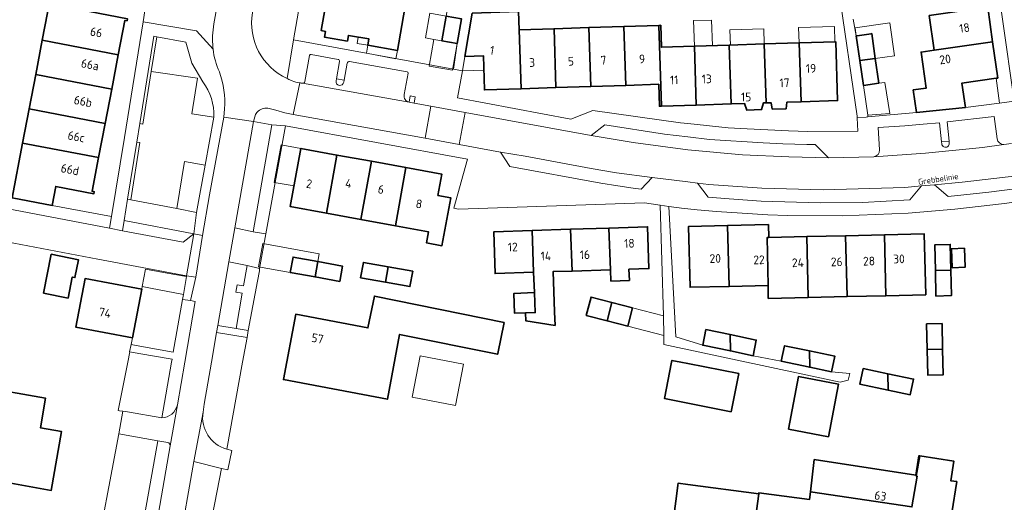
# Model space of a CAD drawing. Header units: metres. Extents: x 149984 to 156489, y 469398 to 478068.
# Tile 187 of 256: x 153897 to 154049, y 471478 to 471553. Entities that reach past the tile are written whole.
import ezdxf
from ezdxf.enums import TextEntityAlignment as Align

# ---------------------------------------------------------------- set-up
doc = ezdxf.new("R2010")
doc.units = ezdxf.units.M
doc.header["$LTSCALE"] = 0.75
for name, color, linetype, lineweight in [('B-WE-GR-BEPLANTING_CULTUUR_HEESTERS-GV', 252, 'Continuous', 18), ('B-WE-GR-GROENVOORZIENING-GV', 252, 'Continuous', 18), ('B-WE-GR-STRUIK-GV', 252, 'Continuous', 13), ('B-WE-OG-BEBOUWING-GV', 6, 'Continuous', 35), ('B-WE-OG-BEBOUWING-T18', 1, 'Continuous', 18), ('B-WE-OG-BEBOUWING_LUIFEL-GV', 6, 'Continuous', 18), ('B-WE-OG-BEBOUWING_OVERBOUWING-GV', 6, 'Continuous', 18), ('B-WE-OG-TERREIN_BEGROEID-GV', 252, 'Continuous', 18), ('B-WE-OG-TERREIN_ERF-GV', 252, 'Continuous', 18), ('B-WE-OG-TOPOGRAFIE-T18', 7, 'Continuous', 18), ('B-WE-VH-OPENVERHARDING_BETONSTRAATSTEEN-GV', 252, 'Continuous', 18), ('B-WE-VH-OPENVERHARDING_STRAATBAKSTEEN-GV', 252, 'Continuous', 18), ('B-WE-VH-OPENVERHARDING_TEGEL-GV', 252, 'Continuous', 18)]:
    doc.layers.add(name, color=color, linetype=linetype, lineweight=lineweight)
doc.styles.add('NLCS-ISO-M500-T18', font='NLCS-ISO.ttf', dxfattribs={"height": 0.9})
doc.styles.add('NLCS-ISO-M750-T18', font='NLCS-ISO.ttf', dxfattribs={"height": 1.35})

msp = doc.modelspace()

# ---------------------------------------------------------------- linework, layer by layer
at = {"layer": 'B-WE-GR-BEPLANTING_CULTUUR_HEESTERS-GV', "flags": 128}
msp.add_lwpolyline([(153925.044, 471543.343), (153923.346, 471546.202), (153922.442, 471549.465), (153917.947, 471550.307), (153917.054, 471544.94), (153924.206, 471543.896), (153923.336, 471538.375), (153926.745, 471537.895)], dxfattribs=at)
at = {"layer": 'B-WE-GR-BEPLANTING_CULTUUR_HEESTERS-GV'}
msp.add_lwpolyline([(153926.745, 471537.895, 0.1741766), (153925.044, 471543.343)], format="xyb", dxfattribs=at)
at = {"layer": 'B-WE-GR-BEPLANTING_CULTUUR_HEESTERS-GV', "flags": 128}
for points in [[(153921.004, 471523.733), (153924.091, 471523.141), (153924.6, 471525.961), (153925.408, 471530.438), (153922.201, 471531.043)], [(153923.674, 471519.851), (153912.868, 471521.902), (153912.619, 471520.316), (153921.986, 471518.574)]]:
    msp.add_lwpolyline(points, close=True, dxfattribs=at)
at = {"layer": 'B-WE-GR-GROENVOORZIENING-GV', "flags": 128}
for points in [[(153946.876, 471543.608), (153945.68, 471543.798), (153945.624, 471543.498)], [(153946.814, 471543.278), (153946.876, 471543.608)], [(154040.355, 471534.167), (154039.183, 471534.064), (154039.212, 471533.778)], [(154040.382, 471533.889), (154040.355, 471534.167)]]:
    msp.add_lwpolyline(points, dxfattribs=at)
at = {"layer": 'B-WE-GR-GROENVOORZIENING-GV'}
for points in [[(153945.624, 471543.498, 0.9915739), (153946.814, 471543.278)], [(154039.212, 471533.778, 0.0990195), (154039.214, 471533.758)], [(154039.214, 471533.758, 1.0033889), (154040.384, 471533.868)], [(154040.384, 471533.868, 0.0990195), (154040.382, 471533.889)]]:
    msp.add_lwpolyline(points, format="xyb", dxfattribs=at)
at = {"layer": 'B-WE-GR-GROENVOORZIENING-GV', "flags": 128}
msp.add_lwpolyline([(153957.876, 471541.036), (153957.091, 471541.168), (153956.924, 471540.18), (153957.707, 471540.037)], close=True, dxfattribs=at)
at = {"layer": 'B-WE-GR-STRUIK-GV', "flags": 128}
for points in [[(153917.054, 471544.94), (153917.947, 471550.307), (153917.487, 471550.394), (153915.302, 471536.875), (153915.787, 471536.794)], [(153914.826, 471534.028), (153913.396, 471525.192), (153913.897, 471525.096), (153915.301, 471533.951)]]:
    msp.add_lwpolyline(points, close=True, dxfattribs=at)
at = {"layer": 'B-WE-OG-BEBOUWING-GV', "flags": 128}
for points in [[(153911.985, 471547.528), (153913.001, 471552.836), (153913.336, 471552.772), (153913.396, 471553.086), (153907.535, 471554.207), (153908.092, 471557.12), (153901.875, 471558.309), (153900.241, 471549.767)], [(153953.297, 471555.259), (153951.672, 471555.543), (153944.316, 471556.831), (153943.344, 471551.258), (153943.984, 471551.138), (153943.834, 471550.268), (153947.384, 471549.648), (153947.544, 471550.518), (153950.698, 471549.97), (153950.526, 471548.985), (153955.108, 471548.19), (153956.252, 471554.742)], [(154047.084, 471549.518), (154046.327, 471554.869), (154037.286, 471553.59), (154038.042, 471548.24)], [(153964.354, 471549.278), (153965.013, 471553.097), (153962.638, 471553.509), (153961.974, 471549.689), (153961.974, 471549.688)], [(153966.658, 471553.96), (153965.52, 471547.277), (153968.39, 471547.362), (153968.564, 471542.088), (153974.218, 471542.271), (153973.924, 471551.371), (153973.833, 471554.192)], [(153979.603, 471542.445), (153979.314, 471551.545), (153973.924, 471551.371), (153974.218, 471542.271)], [(153984.714, 471551.72), (153979.314, 471551.545), (153979.603, 471542.445), (153985.011, 471542.619)], [(153985.011, 471542.619), (153990.405, 471542.794), (153990.113, 471551.894), (153984.714, 471551.72)], [(153995.914, 471539.568), (153995.514, 471552.069), (153990.113, 471551.894), (153990.405, 471542.794), (153995.494, 471542.958), (153995.604, 471539.558)], [(153995.514, 471552.069), (153995.914, 471539.568), (154001.293, 471539.742), (154000.994, 471548.842), (153995.914, 471548.678), (153995.804, 471552.078)], [(153910.969, 471542.216), (153911.985, 471547.528), (153900.241, 471549.767), (153899.226, 471544.463)], [(154026.558, 471546.617), (154028.948, 471546.955), (154028.404, 471550.788), (154028.302, 471550.773), (154026.136, 471550.465), (154026.014, 471550.448)], [(154001.293, 471539.742), (154006.684, 471539.916), (154006.394, 471549.017), (154000.994, 471548.842)], [(154012.088, 471540.091), (154011.793, 471549.191), (154006.394, 471549.017), (154006.684, 471539.916), (154008.761, 471539.983), (154009.084, 471538.963), (154011.383, 471539.037), (154011.67, 471540.077)], [(154017.476, 471540.265), (154017.184, 471549.365), (154011.793, 471549.191), (154012.088, 471540.091), (154012.839, 471540.115), (154013.022, 471539.121), (154015.17, 471539.19), (154015.288, 471540.194)], [(154017.184, 471549.365), (154017.476, 471540.265), (154023.134, 471540.448), (154022.844, 471549.548)], [(154047.084, 471549.518), (154038.042, 471548.24), (154036.036, 471547.939), (154036.824, 471542.364), (154034.824, 471542.081), (154035.319, 471538.585), (154042.88, 471539.397), (154042.349, 471543.146), (154047.609, 471543.891), (154047.874, 471543.928)], [(154027.104, 471542.768), (154029.494, 471543.108), (154028.948, 471546.955), (154026.558, 471546.617)], [(153909.956, 471536.92), (153910.969, 471542.216), (153899.226, 471544.463), (153898.212, 471539.159)], [(153908.941, 471531.617), (153909.956, 471536.92), (153898.212, 471539.159), (153897.197, 471533.855)], [(153897.197, 471533.855), (153895.584, 471525.423), (153901.772, 471524.24), (153902.331, 471527.164), (153908.207, 471526.04), (153908.267, 471526.353), (153907.946, 471526.414), (153908.941, 471531.617)], [(153945.767, 471532.024), (153940.204, 471533.038), (153938.554, 471524.048), (153944.16, 471523.024)], [(153949.48, 471522.051), (153951.087, 471531.053), (153945.767, 471532.024), (153944.16, 471523.024)], [(153954.799, 471521.079), (153956.406, 471530.083), (153951.087, 471531.053), (153949.48, 471522.051)], [(153954.799, 471521.079), (153959.931, 471520.142), (153959.62, 471518.438), (153961.991, 471518.006), (153963.343, 471525.424), (153961.375, 471525.782), (153961.974, 471529.068), (153956.406, 471530.083)], [(153987.789, 471520.742), (153988.039, 471514.278), (153988.107, 471512.524), (153990.951, 471512.634), (153990.884, 471514.369), (153993.984, 471514.468), (153993.774, 471520.938)], [(154006.349, 471511.713), (154006.138, 471521.12), (154000.104, 471520.978), (154000.324, 471511.578)], [(154012.374, 471511.848), (154012.268, 471519.293), (154012.504, 471519.278), (154012.444, 471521.268), (154006.138, 471521.12), (154006.349, 471511.713)], [(153975.91, 471520.352), (153970.014, 471520.158), (153970.214, 471513.708), (153976.159, 471513.898)], [(153982.126, 471514.089), (153981.876, 471520.547), (153975.91, 471520.352), (153976.159, 471513.898), (153976.28, 471510.755), (153976.399, 471507.674), (153974.899, 471507.616), (153974.946, 471506.409), (153979.486, 471505.687), (153979.405, 471507.79), (153979.165, 471513.994)], [(153981.876, 471520.547), (153982.126, 471514.089), (153988.039, 471514.278), (153987.789, 471520.742)], [(154012.268, 471519.293), (154012.374, 471511.848), (154012.414, 471509.848), (154018.574, 471509.995), (154018.35, 471519.412), (154012.504, 471519.278)], [(154024.584, 471510.138), (154024.36, 471519.55), (154018.35, 471519.412), (154018.574, 471509.995)], [(154030.594, 471510.281), (154030.37, 471519.687), (154024.36, 471519.55), (154024.584, 471510.138)], [(154030.37, 471519.687), (154030.594, 471510.281), (154036.754, 471510.428), (154036.514, 471519.828)], [(154038.229, 471514.183), (154040.619, 471514.243), (154040.524, 471518.198), (154038.134, 471518.138)], [(153900.423, 471510.662), (153904.232, 471509.902), (153904.881, 471513.159), (153905.274, 471513.08), (153905.825, 471515.84), (153901.623, 471516.678)], [(154040.808, 471514.597), (154042.834, 471514.665), (154042.734, 471517.613), (154040.709, 471517.544)], [(153942.401, 471513.175), (153942.825, 471515.545), (153938.994, 471516.238), (153938.564, 471513.868)], [(153942.825, 471515.545), (153942.401, 471513.175), (153946.204, 471512.488), (153946.624, 471514.858)], [(153953.253, 471512.361), (153953.677, 471514.731), (153949.846, 471515.424), (153949.416, 471513.054)], [(153953.253, 471512.361), (153957.056, 471511.674), (153957.476, 471514.044), (153953.677, 471514.731)], [(154040.619, 471514.243), (154038.229, 471514.183), (154038.324, 471510.228), (154040.714, 471510.288)], [(153914.192, 471503.762), (153915.602, 471511.292), (153906.845, 471512.932), (153905.433, 471505.404)], [(153971.606, 471506.146), (153951.552, 471510.205), (153950.558, 471505.296), (153939.401, 471507.397), (153937.501, 471497.305), (153953.569, 471494.28), (153955.456, 471504.304), (153970.587, 471501.231), (153970.611, 471501.348)], [(153976.399, 471507.674), (153976.28, 471510.755), (153973.105, 471510.632), (153973.224, 471507.552), (153974.899, 471507.616)], [(153987.501, 471506.404), (153988.234, 471509.243), (153985.029, 471510.07), (153984.296, 471507.232)], [(153991.438, 471508.415), (153988.234, 471509.243), (153987.501, 471506.404), (153990.705, 471505.577)], [(154036.959, 471501.963), (154039.359, 471502.023), (154039.264, 471505.978), (154036.864, 471505.918)], [(154006.516, 471504.255), (154002.792, 471505.032), (154002.29, 471502.622), (154006.573, 471501.729)], [(154006.516, 471504.255), (154006.573, 471501.729), (154010.065, 471501), (154010.568, 471503.41)], [(154018.83, 471499.216), (154018.77, 471501.743), (154014.935, 471502.544), (154014.433, 471500.134)], [(154018.77, 471501.743), (154018.83, 471499.216), (154022.208, 471498.512), (154022.71, 471500.921)], [(154039.359, 471502.023), (154036.959, 471501.963), (154037.054, 471498.008), (154039.454, 471498.068)], [(154000, 471493.67), (154006.677, 471492.342), (154007.847, 471498.227), (154000, 471499.787), (153998.93, 471500), (153997.527, 471500.279), (153997.471, 471500), (153996.356, 471494.395)], [(154030.941, 471495.691), (154030.881, 471498.218), (154027.09, 471499.009), (154026.587, 471496.6)], [(154030.941, 471495.691), (154034.362, 471494.977), (154034.865, 471497.387), (154030.881, 471498.218)], [(154015.53, 471489.645), (154021.717, 471488.463), (154023.271, 471496.596), (154017.084, 471497.778)], [(153890.73, 471496.18), (153889.991, 471492), (153888.866, 471492.2), (153887.182, 471482.742), (153890.79, 471482.1), (153901.63, 471480.17), (153903.19, 471489.29), (153899.95, 471489.86), (153900.75, 471494.43)], [(154034.599, 471477.626), (154035.4, 471482.36), (154035.291, 471482.378), (154035.82, 471485.513), (154035.687, 471485.534), (154035.21, 471482.542), (154019.512, 471484.944), (154018.916, 471479.952)], [(153998.456, 471480.966), (153998.229, 471479.278), (153997.501, 471473.855), (153997.581, 471473.844), (154000, 471473.519), (154009.939, 471472.184), (154009.971, 471472.422), (154010.016, 471472.754), (154010.232, 471474.365), (154010.94, 471479.637), (154000, 471481.107), (153998.502, 471481.308)]]:
    msp.add_lwpolyline(points, close=True, dxfattribs=at)
msp.add_lwpolyline([(154040.792, 471476.708), (154041.548, 471481.528), (154040.62, 471481.676), (154041.096, 471484.672), (154035.82, 471485.513), (154035.291, 471482.378), (154035.4, 471482.36), (154034.599, 471477.626), (154018.916, 471479.952), (154018.772, 471478.751), (154010.962, 471479.801), (154010.94, 471479.637), (154010.232, 471474.365)], dxfattribs=at)
at = {"layer": 'B-WE-OG-BEBOUWING_LUIFEL-GV', "flags": 128}
for points in [[(153962.638, 471553.509), (153960.139, 471553.943), (153959.475, 471550.122), (153960.731, 471549.904), (153961.974, 471549.688), (153961.974, 471549.689)], [(154000.994, 471548.842), (154003.797, 471548.933), (154003.668, 471552.891), (154000.866, 471552.801)], [(154006.563, 471549.022), (154011.793, 471549.191), (154011.717, 471551.55), (154006.487, 471551.382)], [(154017.184, 471549.365), (154022.708, 471549.544), (154022.632, 471551.901), (154017.108, 471551.723)], [(154026.014, 471550.448), (154028.404, 471550.788), (154028.948, 471546.955), (154031.899, 471547.374), (154031.179, 471552.447), (154025.838, 471551.689)], [(153949.064, 471550.254), (153948.892, 471549.27), (153950.526, 471548.985), (153950.698, 471549.97)], [(153960.731, 471549.904), (153960.017, 471545.773), (153963.64, 471545.147), (153964.354, 471549.278), (153961.974, 471549.689), (153961.974, 471549.688)], [(153955.108, 471548.19), (153950.526, 471548.985), (153950.312, 471547.753), (153954.887, 471546.915)], [(153965.184, 471545.028), (153968.463, 471545.136), (153968.39, 471547.362), (153965.52, 471547.277)], [(154042.349, 471543.146), (154042.88, 471539.397), (154048.152, 471540.055), (154047.609, 471543.891)], [(154029.494, 471543.108), (154027.104, 471542.768), (154027.779, 471538.168), (154031.183, 471538.461), (154030.434, 471543.242)], [(153940.204, 471533.038), (153937.157, 471533.597), (153936.093, 471527.798), (153939.14, 471527.239)], [(153938.564, 471513.868), (153938.994, 471516.238), (153942.825, 471515.545), (153943.044, 471516.754), (153934.301, 471518.335), (153933.654, 471514.756)], [(153991.438, 471508.415), (153990.705, 471505.577), (153996.284, 471504.136), (153996.219, 471507.18)]]:
    msp.add_lwpolyline(points, close=True, dxfattribs=at)
at = {"layer": 'B-WE-OG-BEBOUWING_OVERBOUWING-GV', "flags": 128}
msp.add_lwpolyline([(153957.38, 471494.611), (153964.076, 471493.31), (153965.319, 471499.704), (153958.622, 471501.006)], close=True, dxfattribs=at)
at = {"layer": 'B-WE-OG-TERREIN_BEGROEID-GV', "flags": 128}
for points in [[(153913.897, 471525.096), (153921.004, 471523.733), (153922.201, 471531.043), (153925.408, 471530.438), (153926.745, 471537.895), (153923.336, 471538.375), (153924.206, 471543.896), (153917.054, 471544.94), (153915.787, 471536.794), (153915.302, 471536.875), (153914.826, 471534.028), (153915.301, 471533.951)], [(153937.834, 471536.518), (153935.683, 471536.695), (153932.806, 471520.163), (153934.757, 471519.844)], [(153933.814, 471514.467), (153931.897, 471514.937), (153931.337, 471511.802), (153930.359, 471511.973), (153930.168, 471510.817), (153931.139, 471510.675), (153930.202, 471505.206), (153932.057, 471504.898), (153933.504, 471512.548), (153933.787, 471514.12)], [(153915.602, 471511.292), (153914.192, 471503.762), (153913.985, 471502.725), (153915.286, 471502.486), (153920.459, 471501.534), (153921.895, 471509.71), (153922.065, 471510.472), (153916.979, 471511.428), (153915.673, 471511.674)], [(153918.688, 471491.404), (153920.202, 471500), (153920.282, 471500.452), (153915.142, 471501.337), (153913.755, 471501.576), (153913.445, 471500), (153911.977, 471492.536), (153912.195, 471492.501), (153912.698, 471492.416), (153913.382, 471492.3)], [(153914.885, 471466.916), (153914.59, 471468.182), (153918.088, 471487.859), (153912.046, 471488.919), (153908.123, 471467.901), (153914.851, 471466.72)]]:
    msp.add_lwpolyline(points, close=True, dxfattribs=at)
for points in [[(153927.158, 471504.576), (153926.363, 471500), (153925.237, 471493.524), (153925.079, 471492.266), (153925.077, 471492.254)], [(153928.733, 471486.565), (153931.17, 471500), (153931.879, 471503.814), (153927.158, 471504.576)], [(153924.613, 471468.444), (153926.925, 471476.438), (153926.527, 471476.422), (153927.954, 471483.588), (153923.654, 471484.627), (153921.315, 471471.476)]]:
    msp.add_lwpolyline(points, dxfattribs=at)
at = {"layer": 'B-WE-OG-TERREIN_BEGROEID-GV'}
msp.add_lwpolyline([(153925.077, 471492.254, 0.3814749), (153928.733, 471486.565)], format="xyb", dxfattribs=at)
at = {"layer": 'B-WE-OG-TERREIN_ERF-GV', "flags": 128}
for points in [[(153961.102, 471597.338), (153947.776, 471599.782), (153947.774, 471599.769), (153939.067, 471549.815), (153963.759, 471545.289), (153964.354, 471549.278), (153961.974, 471549.688), (153961.974, 471549.689), (153962.638, 471553.509), (153963.304, 471557.338), (153965.674, 471556.928), (153966.23, 471560.034), (153963.85, 471560.444), (153964.514, 471564.265), (153965.18, 471568.094), (153967.55, 471567.684), (153968.085, 471570.676), (153965.705, 471571.086), (153966.369, 471574.907)], [(154046.327, 471554.869), (154047.084, 471549.518), (154047.874, 471543.928), (154047.609, 471543.891), (154042.349, 471543.146), (154042.88, 471539.397), (154048.152, 471540.055), (154050.393, 471540.373), (154045.014, 471578.408)], [(153895.584, 471525.423), (153897.197, 471533.855), (153898.212, 471539.159), (153899.226, 471544.463), (153900.241, 471549.767), (153901.875, 471558.309)], [(153973.833, 471554.192), (153973.924, 471551.371), (153979.314, 471551.545), (153984.714, 471551.72), (153990.113, 471551.894), (153995.514, 471552.069), (153995.804, 471552.078), (153995.914, 471548.678), (154000.994, 471548.842), (154006.394, 471549.017), (154011.793, 471549.191), (154017.184, 471549.365), (154022.844, 471549.548), (154023.134, 471540.448), (154017.476, 471540.265), (154015.288, 471540.194), (154015.17, 471539.19), (154013.022, 471539.121), (154012.839, 471540.115), (154012.088, 471540.091), (154011.67, 471540.077), (154011.383, 471539.037), (154009.084, 471538.963), (154008.761, 471539.983), (154006.684, 471539.916), (154001.293, 471539.742), (153995.914, 471539.568), (153995.604, 471539.558), (153995.494, 471542.958), (153990.405, 471542.794), (153985.011, 471542.619), (153979.603, 471542.445), (153974.218, 471542.271), (153968.564, 471542.088), (153968.39, 471547.362), (153965.52, 471547.277), (153965.184, 471545.028), (153964.404, 471540.858), (153981.904, 471537.578), (153985.284, 471538.898), (153998.841, 471537.019), (154000, 471536.895), (154006.212, 471536.233), (154009.131, 471536.071), (154015.564, 471535.766), (154018.526, 471535.657), (154026.274, 471535.688), (154026.157, 471537.799), (154026.144, 471538.028), (154023.329, 471557.481)], [(153913.396, 471553.086), (153913.336, 471552.772), (153913.001, 471552.836), (153911.985, 471547.528), (153910.969, 471542.216), (153909.956, 471536.92), (153908.941, 471531.617), (153907.946, 471526.414), (153908.267, 471526.353), (153908.207, 471526.04), (153902.331, 471527.164), (153901.772, 471524.24), (153910.922, 471522.497), (153912.939, 471534.755), (153915.821, 471552.632), (153916.463, 471556.739)], [(153956.252, 471554.742), (153955.108, 471548.19), (153950.526, 471548.985), (153950.698, 471549.97), (153947.544, 471550.518), (153947.384, 471549.648), (153943.834, 471550.268), (153943.984, 471551.138), (153943.344, 471551.258), (153944.316, 471556.831)], [(154025.537, 471553.005), (154026.014, 471550.448), (154026.136, 471550.465), (154028.302, 471550.773), (154028.404, 471550.788), (154028.948, 471546.955), (154029.494, 471543.108), (154027.104, 471542.768), (154027.779, 471538.168), (154027.815, 471537.925), (154035.319, 471538.585), (154034.824, 471542.081), (154036.824, 471542.364), (154036.036, 471547.939), (154038.042, 471548.24), (154037.286, 471553.59)], [(154048.894, 471524.528), (154041.234, 471523.668), (154034.054, 471523.038), (154023.954, 471522.628), (154015.404, 471522.698), (154012.354, 471522.798), (154004.414, 471523.318), (154001.414, 471523.548), (154000, 471523.698), (153999.434, 471523.758), (153997.067, 471524.092), (153998.151, 471503.911), (154002.29, 471502.622), (154002.792, 471505.032), (154006.516, 471504.255), (154010.568, 471503.41), (154010.065, 471501), (154014.433, 471500.134), (154014.935, 471502.544), (154018.77, 471501.743), (154022.71, 471500.921), (154022.208, 471498.512), (154025.007, 471498.247), (154024.764, 471497.212), (154023.546, 471496.907), (153996.263, 471502.754), (153996.284, 471504.136), (153996.221, 471507.18), (153995.719, 471524.283), (153993.274, 471524.628), (153964.564, 471523.648), (153963.804, 471523.798), (153965.964, 471531.378), (153937.834, 471536.518), (153934.757, 471519.844), (153933.814, 471514.467), (153933.787, 471514.12), (153933.504, 471512.548), (153932.057, 471504.898), (153931.894, 471503.812), (153931.879, 471503.814), (153931.17, 471500), (153928.733, 471486.565), (153928.753, 471486.559), (153928.773, 471486.554), (153929.524, 471486.343), (153928.928, 471483.353), (153927.954, 471483.588), (153926.527, 471476.422)], [(153913.985, 471502.725), (153914.192, 471503.762), (153905.433, 471505.404), (153906.845, 471512.932), (153915.602, 471511.292), (153915.673, 471511.674), (153916.184, 471514.398), (153919.524, 471513.77), (153922.499, 471513.269), (153922.499, 471513.336), (153908.812, 471515.939), (153891.464, 471519.208), (153876.128, 471522.095)], [(153908.123, 471467.901), (153912.046, 471488.919), (153912.698, 471492.416), (153912.195, 471492.501), (153911.977, 471492.536), (153913.445, 471500), (153913.755, 471501.576), (153913.692, 471501.587), (153913.971, 471502.728), (153913.985, 471502.725)], [(153997.501, 471473.855), (153998.229, 471479.278), (153998.456, 471480.966), (153998.502, 471481.308), (154000, 471481.107), (154010.94, 471479.637), (154010.962, 471479.801), (154018.772, 471478.751), (154018.916, 471479.952), (154019.512, 471484.944), (154035.21, 471482.542), (154035.687, 471485.534), (154035.82, 471485.513), (154041.096, 471484.672), (154040.62, 471481.676), (154041.548, 471481.528), (154040.792, 471476.708)]]:
    msp.add_lwpolyline(points, dxfattribs=at)
for points in [[(153944.16, 471523.024), (153938.554, 471524.048), (153940.204, 471533.038), (153945.767, 471532.024), (153951.087, 471531.053), (153956.406, 471530.083), (153961.974, 471529.068), (153961.375, 471525.782), (153963.343, 471525.424), (153961.991, 471518.006), (153959.62, 471518.438), (153959.931, 471520.142), (153954.799, 471521.079), (153949.48, 471522.051)], [(153987.789, 471520.742), (153993.774, 471520.938), (153993.984, 471514.468), (153990.884, 471514.369), (153990.951, 471512.634), (153988.107, 471512.524), (153988.039, 471514.278), (153982.126, 471514.089), (153979.165, 471513.994), (153979.405, 471507.79), (153979.486, 471505.687), (153974.946, 471506.409), (153974.899, 471507.616), (153973.224, 471507.552), (153973.105, 471510.632), (153976.28, 471510.755), (153976.159, 471513.898), (153970.214, 471513.708), (153970.014, 471520.158), (153975.91, 471520.352), (153981.876, 471520.547)], [(154030.37, 471519.687), (154036.514, 471519.828), (154036.754, 471510.428), (154030.594, 471510.281), (154024.584, 471510.138), (154018.574, 471509.995), (154012.414, 471509.848), (154012.374, 471511.848), (154006.349, 471511.713), (154000.324, 471511.578), (154000.104, 471520.978), (154006.138, 471521.12), (154012.444, 471521.268), (154012.504, 471519.278), (154018.35, 471519.412), (154024.36, 471519.55)], [(154038.229, 471514.183), (154038.134, 471518.138), (154040.524, 471518.198), (154040.619, 471514.243), (154040.714, 471510.288), (154038.324, 471510.228)], [(153900.423, 471510.662), (153901.623, 471516.678), (153905.825, 471515.84), (153905.274, 471513.08), (153904.881, 471513.159), (153904.232, 471509.902)], [(154040.808, 471514.597), (154040.709, 471517.544), (154042.734, 471517.613), (154042.834, 471514.665)], [(153942.401, 471513.175), (153938.564, 471513.868), (153938.994, 471516.238), (153942.825, 471515.545), (153946.624, 471514.858), (153946.204, 471512.488)], [(153953.253, 471512.361), (153949.416, 471513.054), (153949.846, 471515.424), (153953.677, 471514.731), (153957.476, 471514.044), (153957.056, 471511.674)], [(153971.606, 471506.146), (153970.611, 471501.348), (153970.587, 471501.231), (153955.456, 471504.304), (153953.569, 471494.28), (153937.501, 471497.305), (153939.401, 471507.397), (153950.558, 471505.296), (153951.552, 471510.205)], [(153988.234, 471509.243), (153991.438, 471508.415), (153990.705, 471505.577), (153987.501, 471506.404), (153984.296, 471507.232), (153985.029, 471510.07)], [(154036.959, 471501.963), (154036.864, 471505.918), (154039.264, 471505.978), (154039.359, 471502.023), (154039.454, 471498.068), (154037.054, 471498.008)], [(154000, 471499.787), (154007.847, 471498.227), (154006.677, 471492.342), (154000, 471493.67), (153996.356, 471494.395), (153997.471, 471500), (153997.527, 471500.279), (153998.93, 471500)], [(154030.881, 471498.218), (154034.865, 471497.387), (154034.362, 471494.977), (154030.941, 471495.691), (154026.587, 471496.6), (154027.09, 471499.009)], [(154015.53, 471489.645), (154017.084, 471497.778), (154023.271, 471496.596), (154021.717, 471488.463)], [(153890.73, 471496.18), (153900.75, 471494.43), (153899.95, 471489.86), (153903.19, 471489.29), (153901.63, 471480.17), (153890.79, 471482.1), (153887.182, 471482.742), (153888.866, 471492.2), (153889.991, 471492)]]:
    msp.add_lwpolyline(points, close=True, dxfattribs=at)
at = {"layer": 'B-WE-VH-OPENVERHARDING_BETONSTRAATSTEEN-GV', "flags": 128}
for points in [[(153932.701, 471554.008), (153933.455, 471558.2), (153933.617, 471559.456), (153928.211, 471560.478), (153928, 471559.238), (153927.737, 471557.782), (153926.769, 471552.298)], [(153926.769, 471552.298), (153927.737, 471557.782), (153925.86, 471558.092), (153923.952, 471558.493), (153923.49, 471555.565), (153917.552, 471556.647), (153917.535, 471556.551), (153917.371, 471556.559), (153916.463, 471556.739), (153915.821, 471552.632), (153924.059, 471551.2), (153926.628, 471548.394)], [(153926.602, 471548.636), (153926.628, 471548.394)], [(153926.628, 471548.394), (153926.602, 471548.636)], [(153945.934, 471546.818), (153941.774, 471547.578), (153941.627, 471547.544), (153941.544, 471547.418), (153940.804, 471543.388), (153940.754, 471543.238), (153940.617, 471543.129), (153940.46, 471543.11), (153956.924, 471540.18)], [(153945.624, 471543.498), (153945.68, 471543.798), (153946.174, 471546.458)], [(153947.364, 471546.228), (153946.876, 471543.608), (153946.814, 471543.278)], [(153956.154, 471541.368), (153956.774, 471544.658), (153956.743, 471544.809), (153956.604, 471544.878), (153947.734, 471546.478)], [(153938.185, 471543.802), (153938.066, 471543.857)], [(153935.308, 471539.221), (153936.339, 471538.943), (153937.742, 471538.565), (153938.984, 471538.313), (153940.031, 471543.179)], [(153928.41, 471539.148), (153928.267, 471537.894), (153932.887, 471537.224), (153933.196, 471538.293)], [(153921.315, 471471.476), (153923.654, 471484.627), (153925.077, 471492.254), (153925.079, 471492.266), (153925.237, 471493.524), (153926.363, 471500), (153927.158, 471504.576), (153927.35, 471505.679), (153929.054, 471515.516), (153929.977, 471520.783), (153932.887, 471537.224), (153928.267, 471537.894), (153926.093, 471525.889), (153925.015, 471519.571), (153923.941, 471513.125), (153923.126, 471509.514), (153923.867, 471509.381), (153922.253, 471500), (153921.12, 471493.418), (153921.117, 471493.403), (153919.992, 471487.069), (153917.713, 471474.003)], [(154047.774, 471534.528), (154047.314, 471537.968), (154040.064, 471537.148), (154040.355, 471534.167), (154040.382, 471533.889)], [(154039.212, 471533.778), (154039.183, 471534.064), (154038.884, 471537.018), (154036.374, 471536.778), (154033.524, 471536.548), (154029.374, 471536.268), (154029.604, 471532.818)], [(154028.719, 471531.764), (154036.734, 471532.288), (154045.494, 471533.188), (154048.837, 471533.674)], [(153876.128, 471522.095), (153891.464, 471519.208), (153908.812, 471515.939), (153922.499, 471513.336), (153923.674, 471519.851), (153921.986, 471518.574), (153912.619, 471520.316), (153910.626, 471520.696), (153887.919, 471525.031), (153877.069, 471527.082)], [(153918.688, 471491.404), (153913.382, 471492.3), (153912.698, 471492.416), (153912.046, 471488.919), (153918.088, 471487.859), (153919.614, 471487.577)], [(153919.992, 471487.069), (153921.117, 471493.403)]]:
    msp.add_lwpolyline(points, dxfattribs=at)
at = {"layer": 'B-WE-VH-OPENVERHARDING_BETONSTRAATSTEEN-GV'}
for points in [[(153938.066, 471543.857, -0.3383714), (153932.701, 471554.008)], [(153926.769, 471552.298, 0.0674586), (153926.602, 471548.636)], [(153926.602, 471548.636, -0.0674586), (153926.769, 471552.298)], [(153926.628, 471548.394, 0.075677), (153927.602, 471544.878)], [(153946.174, 471546.458, 0.3935903), (153945.934, 471546.818)], [(153947.734, 471546.478, 0.4099304), (153947.364, 471546.228)], [(153927.602, 471544.878, 0.1082406), (153927.61, 471544.859)], [(153927.61, 471544.859, -0.1040048), (153928.41, 471539.148)], [(153938.838, 471543.504, -0.0305544), (153938.185, 471543.802)], [(153940.031, 471543.179, -0.0527735), (153938.838, 471543.504)], [(153946.814, 471543.278, -0.9915739), (153945.624, 471543.498)], [(153956.924, 471540.18, -0.4188932), (153956.154, 471541.368)], [(153933.606, 471538.826, -0.256832), (153935.308, 471539.221)], [(153933.196, 471538.293, -0.0942969), (153933.606, 471538.826)], [(154048.837, 471533.674, -0.3843791), (154047.774, 471534.528)], [(154039.214, 471533.758, -0.0990195), (154039.212, 471533.778)], [(154040.384, 471533.868, -1.0033889), (154039.214, 471533.758)], [(154040.382, 471533.889, -0.0990195), (154040.384, 471533.868)], [(154029.604, 471532.818, -0.4048738), (154028.719, 471531.764)], [(153921.117, 471493.403, -0.344621), (153918.688, 471491.404)], [(153919.614, 471487.577, -0.3973483), (153919.992, 471487.069)]]:
    msp.add_lwpolyline(points, format="xyb", dxfattribs=at)
at = {"layer": 'B-WE-VH-OPENVERHARDING_BETONSTRAATSTEEN-GV', "flags": 128}
for points in [[(153964.661, 471533.648), (153965.567, 471538.597), (153960.292, 471539.563), (153959.384, 471534.606)], [(153929.977, 471520.783), (153932.806, 471520.163), (153935.683, 471536.695), (153932.887, 471537.224)], [(154021.73, 471531.591), (154019.654, 471533.628), (154018.394, 471533.638), (154014.654, 471533.738), (154011.614, 471533.888), (154003.344, 471534.448), (154000, 471534.838), (153996.404, 471535.258), (153987.184, 471536.668), (153985.036, 471535.03), (153991.534, 471533.968), (154000, 471532.809), (154008.444, 471532.068), (154015.574, 471531.728)], [(153971.044, 471532.488), (153972.504, 471530.238), (153986.554, 471527.678), (153989.194, 471527.238), (153991.524, 471526.908), (153992.774, 471526.748), (153994.479, 471528.526), (153988.974, 471529.288), (153985.054, 471529.948), (153974.834, 471531.828)], [(154057.964, 471529.898), (154050.804, 471528.828), (154042.364, 471527.828), (154038.111, 471527.44), (154040.234, 471525.588), (154046.494, 471526.298), (154052.504, 471527.078), (154056.384, 471527.658)], [(154001.486, 471527.678), (154003.114, 471525.508), (154006.384, 471525.248), (154011.314, 471524.898), (154020.414, 471524.638), (154026.974, 471524.708), (154034.264, 471525.098), (154036.115, 471527.257), (154033.494, 471527.018), (154020.904, 471526.638), (154011.434, 471526.888), (154003.224, 471527.468)], [(153912.868, 471521.902), (153923.674, 471519.851), (153924.091, 471523.141), (153921.004, 471523.733), (153913.897, 471525.096), (153913.396, 471525.192)], [(153922.499, 471513.336), (153923.941, 471513.125), (153925.015, 471519.571), (153923.674, 471519.851)], [(153932.806, 471520.163), (153929.977, 471520.783), (153929.054, 471515.516), (153931.897, 471514.937), (153933.814, 471514.467), (153934.757, 471519.844)], [(153931.897, 471514.937), (153929.054, 471515.516), (153927.35, 471505.679), (153930.202, 471505.206), (153931.139, 471510.675), (153930.168, 471510.817), (153930.359, 471511.973), (153931.337, 471511.802)], [(153915.673, 471511.674), (153916.979, 471511.428), (153922.065, 471510.472), (153922.499, 471513.269), (153919.524, 471513.77), (153916.184, 471514.398)], [(153923.126, 471509.514), (153923.941, 471513.125), (153922.499, 471513.336), (153922.499, 471513.269), (153922.065, 471510.472), (153921.895, 471509.71)]]:
    msp.add_lwpolyline(points, close=True, dxfattribs=at)
at = {"layer": 'B-WE-VH-OPENVERHARDING_STRAATBAKSTEEN-GV', "flags": 128}
for points in [[(154045.014, 471578.408), (154050.393, 471540.373), (154050.418, 471540.376), (154052.335, 471540.69), (154052.369, 471540.694), (154047.304, 471576.798)], [(153940.031, 471543.179), (153938.984, 471538.313), (153959.384, 471534.606), (153960.292, 471539.563), (153957.707, 471540.037), (153956.924, 471540.18), (153940.46, 471543.11), (153940.244, 471543.148)], [(154049.985, 471533.832), (154048.837, 471533.674), (154045.494, 471533.188), (154036.734, 471532.288), (154028.719, 471531.764), (154021.73, 471531.591), (154015.574, 471531.728), (154008.444, 471532.068), (154000, 471532.809), (153991.534, 471533.968), (153985.036, 471535.03), (153965.567, 471538.597), (153964.661, 471533.648), (153971.044, 471532.488), (153974.834, 471531.828), (153985.054, 471529.948), (153988.974, 471529.288), (153994.479, 471528.526), (154000, 471527.858), (154001.486, 471527.678), (154003.224, 471527.468), (154011.434, 471526.888), (154020.904, 471526.638), (154033.494, 471527.018), (154036.115, 471527.257), (154038.111, 471527.44), (154042.364, 471527.828), (154050.804, 471528.828)], [(153925.077, 471492.254), (153923.654, 471484.627)], [(153923.654, 471484.627), (153927.954, 471483.588), (153928.928, 471483.353), (153929.524, 471486.343), (153928.773, 471486.554), (153928.753, 471486.559), (153928.733, 471486.565)]]:
    msp.add_lwpolyline(points, dxfattribs=at)
at = {"layer": 'B-WE-VH-OPENVERHARDING_STRAATBAKSTEEN-GV'}
for points in [[(153940.244, 471543.148, -0.0144616), (153940.031, 471543.179)], [(153928.733, 471486.565, -0.3814749), (153925.077, 471492.254)]]:
    msp.add_lwpolyline(points, format="xyb", dxfattribs=at)
at = {"layer": 'B-WE-VH-OPENVERHARDING_TEGEL-GV', "flags": 128}
for points in [[(153938.066, 471543.857), (153939.067, 471549.815), (153947.774, 471599.769), (153947.776, 471599.782), (153947.85, 471600.208), (153947.139, 471600.331), (153946.343, 471600.436)], [(154023.329, 471557.481), (154026.144, 471538.028), (154026.157, 471537.799), (154027.528, 471537.9), (154027.815, 471537.925), (154027.779, 471538.168), (154027.104, 471542.768), (154026.558, 471546.617), (154026.014, 471550.448), (154025.537, 471553.005)], [(153965.013, 471553.097), (153964.354, 471549.278), (153963.759, 471545.289), (153965.184, 471545.028), (153965.52, 471547.277), (153966.658, 471553.96)], [(153926.628, 471548.394), (153924.059, 471551.2), (153915.821, 471552.632), (153912.939, 471534.755), (153910.922, 471522.497), (153910.626, 471520.696), (153912.619, 471520.316), (153912.868, 471521.902), (153913.396, 471525.192), (153914.826, 471534.028), (153915.302, 471536.875), (153917.487, 471550.394), (153917.947, 471550.307), (153922.442, 471549.465), (153923.346, 471546.202), (153925.044, 471543.343)], [(154050.393, 471540.373), (154048.152, 471540.055), (154042.88, 471539.397), (154035.319, 471538.585), (154027.815, 471537.925), (154027.528, 471537.9), (154026.157, 471537.799), (154026.274, 471535.688), (154018.526, 471535.657), (154015.564, 471535.766), (154009.131, 471536.071), (154006.212, 471536.233), (154000, 471536.895), (153998.841, 471537.019), (153985.284, 471538.898), (153981.904, 471537.578), (153964.404, 471540.858), (153965.184, 471545.028), (153963.759, 471545.289), (153939.067, 471549.815), (153938.066, 471543.857), (153938.185, 471543.802)], [(153940.244, 471543.148), (153940.46, 471543.11), (153940.617, 471543.129), (153940.754, 471543.238), (153940.804, 471543.388), (153941.544, 471547.418), (153941.627, 471547.544), (153941.774, 471547.578), (153945.934, 471546.818)], [(153946.174, 471546.458), (153945.68, 471543.798), (153946.876, 471543.608), (153947.364, 471546.228)], [(153947.734, 471546.478), (153956.604, 471544.878), (153956.743, 471544.809), (153956.774, 471544.658), (153956.154, 471541.368)], [(153956.924, 471540.18), (153957.091, 471541.168), (153957.876, 471541.036), (153957.707, 471540.037), (153960.292, 471539.563), (153965.567, 471538.597), (153985.036, 471535.03), (153987.184, 471536.668), (153996.404, 471535.258), (154000, 471534.838), (154003.344, 471534.448), (154011.614, 471533.888), (154014.654, 471533.738), (154018.394, 471533.638), (154019.654, 471533.628), (154021.73, 471531.591), (154028.719, 471531.764)], [(153926.745, 471537.895), (153925.408, 471530.438), (153924.6, 471525.961), (153924.091, 471523.141), (153923.674, 471519.851), (153925.015, 471519.571), (153926.093, 471525.889), (153928.267, 471537.894), (153928.41, 471539.148)], [(153994.479, 471528.526), (153992.774, 471526.748), (153991.524, 471526.908), (153989.194, 471527.238), (153986.554, 471527.678), (153972.504, 471530.238), (153971.044, 471532.488), (153964.661, 471533.648), (153959.384, 471534.606), (153938.984, 471538.313), (153937.742, 471538.565), (153936.339, 471538.943), (153935.308, 471539.221)], [(153933.196, 471538.293), (153932.887, 471537.224), (153935.683, 471536.695), (153937.834, 471536.518), (153965.964, 471531.378), (153963.804, 471523.798), (153964.564, 471523.648), (153993.274, 471524.628), (153995.719, 471524.283), (153997.067, 471524.092), (153999.434, 471523.758), (154000, 471523.698), (154001.414, 471523.548), (154004.414, 471523.318), (154012.354, 471522.798), (154015.404, 471522.698), (154023.954, 471522.628), (154034.054, 471523.038), (154041.234, 471523.668), (154048.894, 471524.528), (154054.824, 471525.348), (154062.607, 471526.488), (154062.284, 471529.558)], [(154029.604, 471532.818), (154029.374, 471536.268), (154033.524, 471536.548), (154036.374, 471536.778), (154038.884, 471537.018), (154039.183, 471534.064), (154040.355, 471534.167), (154040.064, 471537.148), (154047.314, 471537.968), (154047.774, 471534.528)], [(154048.837, 471533.674), (154049.985, 471533.832)], [(154061.219, 471530.377), (154057.964, 471529.898), (154056.384, 471527.658), (154052.504, 471527.078), (154046.494, 471526.298), (154040.234, 471525.588), (154038.111, 471527.44), (154036.115, 471527.257), (154034.264, 471525.098), (154026.974, 471524.708), (154020.414, 471524.638), (154011.314, 471524.898), (154006.384, 471525.248), (154003.114, 471525.508), (154001.486, 471527.678), (154000, 471527.858), (153994.479, 471528.526)], [(153877.069, 471527.082), (153887.919, 471525.031), (153910.626, 471520.696), (153910.922, 471522.497), (153901.772, 471524.24), (153895.584, 471525.423), (153887.809, 471526.9), (153882.943, 471527.811), (153877.381, 471528.878), (153877.163, 471528.917)], [(153921.117, 471493.403), (153921.12, 471493.418), (153922.253, 471500), (153923.867, 471509.381), (153923.126, 471509.514), (153921.895, 471509.71), (153920.459, 471501.534), (153915.286, 471502.486), (153913.985, 471502.725), (153913.971, 471502.728), (153913.692, 471501.587), (153913.755, 471501.576), (153915.142, 471501.337), (153920.282, 471500.452), (153920.202, 471500)], [(153920.202, 471500), (153918.688, 471491.404)], [(153918.088, 471487.859), (153914.59, 471468.182), (153914.885, 471466.916), (153914.851, 471466.72), (153914.683, 471465.765), (153909.169, 471434.336), (153911.217, 471434.822), (153911.322, 471434.847), (153911.555, 471436.068), (153914.896, 471455.307), (153916.804, 471466.448), (153916.966, 471467.049), (153916.632, 471467.642), (153917.713, 471474.003), (153919.992, 471487.069)], [(153919.614, 471487.577), (153918.088, 471487.859)]]:
    msp.add_lwpolyline(points, dxfattribs=at)
at = {"layer": 'B-WE-VH-OPENVERHARDING_TEGEL-GV'}
for points in [[(153932.701, 471554.008, 0.3383714), (153938.066, 471543.857)], [(153927.602, 471544.878, -0.075677), (153926.628, 471548.394)], [(153945.934, 471546.818, -0.3935903), (153946.174, 471546.458)], [(153947.364, 471546.228, -0.4099304), (153947.734, 471546.478)], [(153927.61, 471544.859, -0.1082406), (153927.602, 471544.878)], [(153928.41, 471539.148, 0.1040048), (153927.61, 471544.859)], [(153938.185, 471543.802, 0.0305544), (153938.838, 471543.504)], [(153925.044, 471543.343, -0.1741766), (153926.745, 471537.895)], [(153938.838, 471543.504, 0.0527735), (153940.031, 471543.179)], [(153940.031, 471543.179, 0.0144616), (153940.244, 471543.148)], [(153956.154, 471541.368, 0.4188932), (153956.924, 471540.18)], [(153935.308, 471539.221, 0.256832), (153933.606, 471538.826)], [(153933.606, 471538.826, 0.0942969), (153933.196, 471538.293)], [(154047.774, 471534.528, 0.3843791), (154048.837, 471533.674)], [(154028.719, 471531.764, 0.4048738), (154029.604, 471532.818)], [(153918.688, 471491.404, 0.344621), (153921.117, 471493.403)], [(153919.992, 471487.069, 0.3973483), (153919.614, 471487.577)]]:
    msp.add_lwpolyline(points, format="xyb", dxfattribs=at)
at = {"layer": 'B-WE-VH-OPENVERHARDING_TEGEL-GV', "flags": 128}
for points in [[(154022.208, 471498.512), (154018.83, 471499.216), (154014.433, 471500.134), (154010.065, 471501), (154006.573, 471501.729), (154002.29, 471502.622), (153998.151, 471503.911), (153997.067, 471524.092), (153995.719, 471524.283), (153996.221, 471507.18), (153996.284, 471504.136), (153996.263, 471502.754), (154023.546, 471496.907), (154024.764, 471497.212), (154025.007, 471498.247)], [(153927.158, 471504.576), (153931.879, 471503.814), (153931.894, 471503.812), (153932.057, 471504.898), (153930.202, 471505.206), (153927.35, 471505.679)]]:
    msp.add_lwpolyline(points, close=True, dxfattribs=at)

# ---------------------------------------------------------------- texts
at = {"layer": 'B-WE-OG-BEBOUWING-T18', "style": 'NLCS-ISO-M750-T18'}
for s, rotation, p in [('66', 349.2, (153908.578, 471551.006)), ('18', 8, (154042.738, 471551.68)), ('1', 350.4, (153969.737, 471548.215)), ('66a', 349.2, (153907.621, 471546.002)), ('3', 1.8, (153975.925, 471546.328)), ('5', 1.8, (153981.919, 471546.522)), ('7', 1.8, (153986.945, 471546.684)), ('9', 1.8, (153992.907, 471546.877)), ('20', 8, (154039.743, 471546.817)), ('19', 1.8, (154019.019, 471545.422)), ('11', 1.8, (153997.882, 471543.634)), ('13', 1.8, (154002.91, 471543.796)), ('17', 1.8, (154014.93, 471543.184)), ('66b', 349.2, (153906.536, 471540.332)), ('66c', 349.2, (153905.491, 471534.869)), ('66d', 349.2, (153904.519, 471529.79)), ('2', 349.7, (153941.471, 471527.581)), ('4', 349.7, (153947.567, 471527.629)), ('6', 349.7, (153952.583, 471526.714)), ('8', 349.7, (153958.452, 471524.478)), ('12', 1.8, (153972.943, 471517.797)), ('18', 1.8, (153990.956, 471518.373)), ('14', 1.8, (153978.052, 471516.42)), ('16', 1.8, (153984.079, 471516.617)), ('20', 1.3, (154004.221, 471516.029)), ('22', 1.2, (154010.982, 471515.818)), ('26', 1.3, (154022.988, 471515.517)), ('28', 1.3, (154027.986, 471515.632)), ('30', 1.4, (154032.611, 471515.965)), ('24', 1.3, (154016.991, 471515.38)), ('74', 349.4, (153909.922, 471507.639)), ('57', 349.4, (153942.769, 471503.667)), ('63', 351.4, (154029.745, 471479.332))]:
    msp.add_text(s, height=1.35, rotation=rotation, dxfattribs=at).set_placement(p, align=Align.MIDDLE)
msp.add_text('15', height=1.35, dxfattribs=at).set_placement((154009, 471541), align=Align.MIDDLE)
at = {"layer": 'B-WE-OG-TOPOGRAFIE-T18', "style": 'NLCS-ISO-M500-T18'}
msp.add_text('Grebbelinie', height=0.9, rotation=8.4, dxfattribs=at).set_placement((154038.681, 471528.313), align=Align.MIDDLE)

doc.saveas('drawing.dxf')
